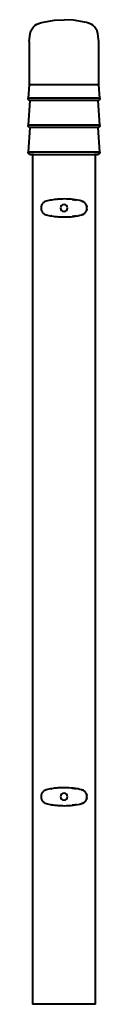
# Model space of a CAD drawing. Header units: millimetres. Extents: x -40 to 40, y 0 to 1095.
import ezdxf

# ---------------------------------------------------------------- set-up
doc = ezdxf.new("R2010")
doc.units = ezdxf.units.MM
doc.layers.add('1', color=9, linetype='Continuous', lineweight=40)
doc.layers.add('2', color=139, linetype='Continuous', lineweight=40)

# ---------------------------------------------------------------- blocks, each defined once
blk = doc.blocks.new('族几何图形组合_11692-Left')
at = {"layer": '1'}
for points, knots in [([(-20, 238.5), (-20.7, 238.3), (-21.6, 237.8), (-22.8, 237), (-23.4, 236.3), (-23.9, 235.8), (-24.2, 235.3), (-24.5, 234.8), (-24.8, 234.3), (-25, 233.8), (-25.3, 233.1), (-25.5, 232.2), (-25.5, 231.3), (-25.5, 230.6), (-25.5, 229.8), (-25.4, 229.1), (-25.1, 228.4), (-24.9, 227.8), (-24.7, 227.4), (-24.5, 226.9), (-24.2, 226.4), (-23.8, 225.9), (-23.2, 225.2), (-22, 224.1), (-20.9, 223.5), (-20, 223.3)], [0, 0, 0, 0, 0.111111, 0.166667, 0.222222, 0.25, 0.277778, 0.305556, 0.333333, 0.361111, 0.388889, 0.444444, 0.479167, 0.513889, 0.548611, 0.583333, 0.618056, 0.652778, 0.670139, 0.6875, 0.722222, 0.756944, 0.791667, 0.861111, 1, 1, 1, 1]), ([(20, 223.3), (20.7, 223.5), (21.8, 224), (23, 225), (23.9, 226), (24.5, 226.9), (25, 227.8), (25.2, 228.6), (25.4, 229.3), (25.5, 230), (25.5, 230.9), (25.5, 231.8), (25.4, 232.6), (25.2, 233.2), (24.9, 234), (24.4, 234.9), (23.9, 235.8), (23, 236.8), (21.8, 237.7), (20.6, 238.3), (20, 238.5)], [0, 0, 0, 0, 0.1, 0.2, 0.25, 0.3, 0.35, 0.4, 0.425, 0.45, 0.5, 0.55, 0.575, 0.6, 0.65, 0.7, 0.75, 0.8, 0.9, 1, 1, 1, 1]), ([(20, 238.5), (20.7, 238.3), (21.6, 237.8), (22.6, 237.1), (23.1, 236.6), (23.4, 236.4), (23.5, 236.2)], [0, 0, 0, 0, 0.1111111, 0.1666667, 0.1944444, 0.2222222, 0.2222222, 0.2222222, 0.2222222]), ([(24.7, 234.4), (24.8, 234.3), (24.8, 234.1), (25, 233.8), (25.2, 233.1), (25.4, 232.5), (25.4, 232.1)], [0.3333333, 0.3333333, 0.3333333, 0.3333333, 0.3472222, 0.3611111, 0.3888889, 0.4444444, 0.4444444, 0.4444444, 0.4444444]), ([(23.5, 225.5), (23.4, 225.4), (23.1, 225.1), (22.6, 224.6), (21.6, 223.9), (20.7, 223.5), (20, 223.3)], [0.7777778, 0.7777778, 0.7777778, 0.7777778, 0.8055556, 0.8333333, 0.8888889, 1, 1, 1, 1]), ([(25.4, 229.6), (25.4, 229.4), (25.3, 229), (25.2, 228.4), (25, 228), (24.8, 227.6), (24.8, 227.4), (24.7, 227.3)], [0.5555556, 0.5555556, 0.5555556, 0.5555556, 0.5833333, 0.6111111, 0.6388889, 0.6527778, 0.6666667, 0.6666667, 0.6666667, 0.6666667])]:
    blk.add_open_spline(points, degree=3, knots=knots, dxfattribs=at)
for points in [[(-25.5, 232.1), (-25.5, 232.1), (-25.4, 232.1), (-25.4, 232.1)], [(-24.8, 234.3), (-24.7, 234.4), (-24.7, 234.4), (-24.7, 234.4)], [(-23.5, 236.2), (-23.5, 236.2), (-23.5, 236.2), (-23.5, 236.2)], [(-21.9, 237.6), (-21.9, 237.6), (-21.9, 237.6), (-21.9, 237.6)], [(0, 240.9), (-2.4, 240.9), (-7.1, 240.7), (-13.8, 239.8), (-18, 239), (-20, 238.5)], [(-13.9, 239.7), (-13.8, 239.7), (-13.8, 239.7), (-13.7, 239.8)], [(-7.1, 240.6), (-7.1, 240.6), (-7, 240.6), (-7, 240.6)], [(20, 238.5), (17, 239.3), (10.6, 240.4), (3.5, 240.8), (0, 240.9)], [(9.1, 240.4), (10.7, 240.2), (12.4, 240), (13.9, 239.7)], [(-25.4, 229.6), (-25.4, 229.6), (-25.5, 229.7), (-25.5, 229.7)], [(-24.7, 227.3), (-24.7, 227.4), (-24.7, 227.4), (-24.8, 227.4)], [(-23.5, 225.5), (-23.5, 225.5), (-23.5, 225.5), (-23.5, 225.6)], [(-21.9, 224.1), (-21.9, 224.2), (-21.9, 224.2), (-21.9, 224.2)], [(-20, 223.3), (-18, 222.8), (-13.8, 221.9), (-7.1, 221.1), (-2.4, 220.9), (0, 220.9)], [(-13.7, 222), (-13.8, 222), (-13.8, 222), (-13.9, 222)], [(-7, 221.2), (-7, 221.2), (-7.1, 221.2), (-7.1, 221.2)], [(0, 220.9), (3.5, 220.9), (10.6, 221.3), (17, 222.5), (20, 223.3)], [(13.9, 222), (12.3, 221.8), (10.7, 221.5), (9.1, 221.3)]]:
    blk.add_open_spline(points, degree=3, dxfattribs=at)
blk = doc.blocks.new('族几何图形组合_12122-Left')
at = {"layer": '1'}
for points, knots in [([(-20, 893.2), (-20.7, 893), (-21.8, 892.4), (-23, 891.5), (-23.9, 890.5), (-24.5, 889.6), (-25, 888.7), (-25.2, 887.9), (-25.4, 887.2), (-25.5, 886.5), (-25.5, 885.5), (-25.5, 884.6), (-25.4, 883.9), (-25.2, 883.2), (-24.9, 882.4), (-24.4, 881.5), (-23.9, 880.7), (-23, 879.7), (-21.8, 878.7), (-20.6, 878.2), (-20, 878)], [0, 0, 0, 0, 0.1, 0.2, 0.25, 0.3, 0.35, 0.4, 0.425, 0.45, 0.5, 0.55, 0.575, 0.6, 0.65, 0.7, 0.75, 0.8, 0.9, 1, 1, 1, 1]), ([(20, 878), (20.7, 878.2), (21.8, 878.7), (23, 879.7), (23.9, 880.7), (24.5, 881.6), (25, 882.5), (25.2, 883.3), (25.4, 884), (25.5, 884.7), (25.5, 885.6), (25.5, 886.6), (25.4, 887.3), (25.2, 887.9), (24.9, 888.7), (24.4, 889.7), (23.9, 890.5), (23, 891.5), (21.8, 892.5), (20.6, 893), (20, 893.2)], [0, 0, 0, 0, 0.1, 0.2, 0.25, 0.3, 0.35, 0.4, 0.425, 0.45, 0.5, 0.55, 0.575, 0.6, 0.65, 0.7, 0.75, 0.8, 0.9, 1, 1, 1, 1]), ([(20, 893.2), (20.7, 893), (21.6, 892.5), (22.6, 891.8), (23.1, 891.3), (23.4, 891.1), (23.5, 890.9)], [0, 0, 0, 0, 0.1111111, 0.1666667, 0.1944444, 0.2222222, 0.2222222, 0.2222222, 0.2222222]), ([(24.7, 889.1), (24.8, 889), (24.8, 888.9), (25, 888.5), (25.2, 887.8), (25.4, 887.2), (25.4, 886.8)], [0.3333333, 0.3333333, 0.3333333, 0.3333333, 0.3472222, 0.3611111, 0.3888889, 0.4444444, 0.4444444, 0.4444444, 0.4444444]), ([(23.5, 880.2), (23.4, 880.1), (23.1, 879.8), (22.6, 879.4), (21.6, 878.6), (20.7, 878.2), (20, 878)], [0.7777778, 0.7777778, 0.7777778, 0.7777778, 0.8055556, 0.8333333, 0.8888889, 1, 1, 1, 1]), ([(25.4, 884.3), (25.4, 884.1), (25.3, 883.7), (25.2, 883.1), (25, 882.7), (24.8, 882.3), (24.8, 882.1), (24.7, 882.1)], [0.5555556, 0.5555556, 0.5555556, 0.5555556, 0.5833333, 0.6111111, 0.6388889, 0.6527778, 0.6666667, 0.6666667, 0.6666667, 0.6666667])]:
    blk.add_open_spline(points, degree=3, knots=knots, dxfattribs=at)
for points in [[(-25.3, 887.7), (-25.3, 887.7), (-25.2, 887.7), (-25.2, 887.8)], [(-23.2, 891.2), (-23.2, 891.2), (-23.2, 891.2), (-23.2, 891.2)], [(0, 895.6), (-2.4, 895.6), (-7.1, 895.4), (-13.8, 894.5), (-18, 893.7), (-20, 893.2)], [(-13.9, 894.4), (-13.8, 894.5), (-13.8, 894.5), (-13.7, 894.5)], [(-7.1, 895.3), (-7.1, 895.3), (-7, 895.3), (-7, 895.3)], [(20, 893.2), (17, 894), (10.6, 895.1), (3.5, 895.6), (0, 895.6)], [(9.1, 895.1), (10.7, 894.9), (12.4, 894.7), (13.9, 894.4)], [(-25.2, 883.3), (-25.2, 883.4), (-25.2, 883.4), (-25.2, 883.4)], [(-23.2, 879.9), (-23.2, 879.9), (-23.2, 879.9), (-23.2, 879.9)], [(-20, 878), (-18, 877.5), (-13.8, 876.6), (-7.1, 875.8), (-2.4, 875.6), (0, 875.6)], [(-13.7, 876.7), (-13.8, 876.7), (-13.8, 876.7), (-13.9, 876.7)], [(0, 875.6), (3.5, 875.6), (10.6, 876), (17, 877.2), (20, 878)], [(13.9, 876.7), (12.3, 876.5), (10.7, 876.2), (9.1, 876)], [(-7, 875.9), (-7, 875.9), (-7.1, 875.9), (-7.1, 875.9)]]:
    blk.add_open_spline(points, degree=3, dxfattribs=at)

msp = doc.modelspace()

# ---------------------------------------------------------------- linework, layer by layer
at = {"layer": '1'}
for centre, start, end in [((0, 885.6), 360, 180), ((0, 885.6), 180, 360), ((0, 230.9), 360, 180), ((0, 230.9), 180, 360)]:
    msp.add_arc(centre, 4, start, end, dxfattribs=at)
at = {"layer": '2'}
for p, q in [((26.3, 1091.6), (25.2, 1092)), ((-37.8, 1079.4), (-37.6, 1080)), ((37.8, 1079.4), (37.6, 1080)), ((-38.8, 1070.8), (-38.8, 1022.7)), ((38.8, 1022.7), (38.8, 1070.8)), ((-38.8, 1022.7), (-39.8, 1007.7)), ((-33.6, 1022.7), (-38.8, 1022.7)), ((-19.4, 1022.7), (-33.6, 1022.7)), ((0, 1022.7), (-19.4, 1022.7)), ((19.4, 1022.7), (0, 1022.7)), ((33.6, 1022.7), (19.4, 1022.7)), ((38.8, 1022.7), (33.6, 1022.7)), ((39.8, 1007.7), (38.8, 1022.7)), ((-34.5, 1007.7), (-39.8, 1007.7)), ((-19.9, 1007.7), (-34.5, 1007.7)), ((0, 1007.7), (-19.9, 1007.7)), ((34.5, 1007.7), (0, 1007.7)), ((39.8, 1007.7), (34.5, 1007.7)), ((-37.9, 1005), (-39.8, 977.7)), ((-36.7, 1005), (-37.9, 1005)), ((-19, 1005), (-36.7, 1005)), ((0, 1005), (-19, 1005)), ((19, 1005), (0, 1005)), ((37.9, 1005), (19, 1005)), ((39.8, 977.7), (37.9, 1005)), ((38.4, 1005.2), (38.4, 1005.2)), ((39.6, 1006.4), (39.5, 1006.4)), ((-34.5, 977.7), (-39.8, 977.7)), ((-37.9, 975), (-39.8, 947.7)), ((-36.7, 975), (-37.9, 975)), ((-19, 975), (-36.7, 975)), ((-19.9, 977.7), (-34.5, 977.7)), ((0, 977.7), (-19.9, 977.7)), ((0, 975), (-19, 975)), ((34.5, 977.7), (0, 977.7)), ((19, 975), (0, 975)), ((37.9, 975), (19, 975)), ((39.8, 977.7), (34.5, 977.7)), ((39.8, 947.7), (37.9, 975)), ((38.4, 975.2), (38.4, 975.2)), ((39.6, 976.4), (39.5, 976.4)), ((-34.5, 947.7), (-39.8, 947.7)), ((-35, 945), (-35, 0)), ((0, 947.7), (-34.5, 947.7)), ((34.5, 947.7), (0, 947.7)), ((39.8, 947.7), (34.5, 947.7)), ((35, 0), (35, 945)), ((-33.8, 0), (-35, 0)), ((-30.3, 0), (-33.8, 0)), ((-17.5, 0), (-30.3, 0)), ((0, 0), (-17.5, 0)), ((17.5, 0), (0, 0)), ((30.3, 0), (17.5, 0)), ((33.8, 0), (30.3, 0)), ((35, 0), (33.8, 0))]:
    msp.add_line(p, q, dxfattribs=at)
for points in [[(-38.8, 1070.8), (-37.8, 1079.4), (-36.8, 1082.5), (-35.5, 1084.9), (-34, 1086.9), (-32.3, 1088.6), (-30.2, 1089.9), (-25.2, 1092), (-10.4, 1094.6), (0, 1095)], [(38.8, 1070.8), (37.8, 1079.4), (36.8, 1082.5), (35.5, 1084.9), (34, 1086.9), (32.3, 1088.6), (30.2, 1089.9), (25.2, 1092), (10.4, 1094.6), (0, 1095)], [(-36.8, 1082.5), (-35.5, 1084.9), (-34, 1086.9), (-32.3, 1088.6), (-32.1, 1088.7)], [(-31.9, 1088.8), (-30.2, 1089.9), (-28.4, 1090.7)], [(31.9, 1088.8), (30.2, 1089.9), (28.4, 1090.7)], [(36.8, 1082.5), (35.5, 1084.9), (34, 1086.9), (32.3, 1088.6), (32.1, 1088.7)], [(-39.7, 1006.8), (-39.7, 1006.9), (-39.8, 1007), (-39.8, 1007.2), (-39.8, 1007.3), (-39.8, 1007.4), (-39.8, 1007.5), (-39.8, 1007.6), (-39.8, 1007.7), (-39.8, 1007.7)], [(-37.9, 1005), (-38, 1005), (-38.1, 1005.1), (-38.2, 1005.1), (-38.3, 1005.1), (-38.4, 1005.2), (-38.5, 1005.2), (-38.6, 1005.3), (-38.7, 1005.4), (-38.8, 1005.4), (-38.8, 1005.5), (-38.9, 1005.6), (-39, 1005.6), (-39.1, 1005.7), (-39.2, 1005.8), (-39.2, 1005.9), (-39.3, 1006), (-39.4, 1006.1), (-39.4, 1006.1), (-39.5, 1006.2), (-39.5, 1006.3), (-39.6, 1006.4), (-39.6, 1006.5), (-39.6, 1006.6), (-39.7, 1006.7), (-39.7, 1006.8), (-39.7, 1006.9), (-39.8, 1007), (-39.8, 1007.2), (-39.8, 1007.3), (-39.8, 1007.4), (-39.8, 1007.5), (-39.8, 1007.6), (-39.8, 1007.7), (-39.8, 1007.7)], [(39.8, 1007.7), (39.8, 1007.6), (39.8, 1007.5), (39.8, 1007.4), (39.8, 1007.3), (39.8, 1007.2), (39.8, 1007.1), (39.7, 1007), (39.7, 1006.9), (39.7, 1006.8), (39.7, 1006.7), (39.6, 1006.6), (39.6, 1006.5), (39.5, 1006.4), (39.5, 1006.3), (39.4, 1006.2), (39.4, 1006.1), (39.3, 1006), (39.2, 1005.9), (39.2, 1005.8), (39.1, 1005.8), (39, 1005.7), (39, 1005.6), (38.9, 1005.5), (38.8, 1005.5), (38.7, 1005.4), (38.6, 1005.3), (38.5, 1005.3), (38.4, 1005.2), (38.3, 1005.2), (38.2, 1005.1), (38.1, 1005.1), (38, 1005), (37.9, 1005), (37.9, 1005)], [(39.8, 1007.7), (39.8, 1007.6), (39.8, 1007.5), (39.8, 1007.4), (39.8, 1007.3), (39.8, 1007.2), (39.8, 1007.1), (39.7, 1007), (39.7, 1006.9)], [(-38.7, 1005.4), (-38.8, 1005.4), (-38.8, 1005.5), (-38.9, 1005.6)], [(39, 1005.6), (38.9, 1005.5), (38.8, 1005.5), (38.7, 1005.4), (38.7, 1005.4)], [(-39.7, 976.8), (-39.7, 976.9), (-39.8, 977), (-39.8, 977.2), (-39.8, 977.3), (-39.8, 977.4), (-39.8, 977.5), (-39.8, 977.6), (-39.8, 977.7), (-39.8, 977.7)], [(-37.9, 975), (-38, 975), (-38.1, 975.1), (-38.2, 975.1), (-38.3, 975.1), (-38.4, 975.2), (-38.5, 975.2), (-38.6, 975.3), (-38.7, 975.4), (-38.8, 975.4), (-38.8, 975.5), (-38.9, 975.6), (-39, 975.6), (-39.1, 975.7), (-39.2, 975.8), (-39.2, 975.9), (-39.3, 976), (-39.4, 976.1), (-39.4, 976.1), (-39.5, 976.2), (-39.5, 976.3), (-39.6, 976.4), (-39.6, 976.5), (-39.6, 976.6), (-39.7, 976.7), (-39.7, 976.8), (-39.7, 976.9), (-39.8, 977), (-39.8, 977.2), (-39.8, 977.3), (-39.8, 977.4), (-39.8, 977.5), (-39.8, 977.6), (-39.8, 977.7), (-39.8, 977.7)], [(-38.7, 975.4), (-38.8, 975.4), (-38.8, 975.5), (-38.9, 975.6)], [(39.8, 977.7), (39.8, 977.6), (39.8, 977.5), (39.8, 977.4), (39.8, 977.3), (39.8, 977.2), (39.8, 977.1), (39.7, 977), (39.7, 976.9), (39.7, 976.8), (39.7, 976.7), (39.6, 976.6), (39.6, 976.5), (39.5, 976.4), (39.5, 976.3), (39.4, 976.2), (39.4, 976.1), (39.3, 976), (39.2, 975.9), (39.2, 975.8), (39.1, 975.8), (39, 975.7), (39, 975.6), (38.9, 975.5), (38.8, 975.5), (38.7, 975.4), (38.6, 975.3), (38.5, 975.3), (38.4, 975.2), (38.3, 975.2), (38.2, 975.1), (38.1, 975.1), (38, 975), (37.9, 975), (37.9, 975)], [(39, 975.6), (38.9, 975.5), (38.8, 975.5), (38.7, 975.4), (38.7, 975.4)], [(39.8, 977.7), (39.8, 977.6), (39.8, 977.5), (39.8, 977.4), (39.8, 977.3), (39.8, 977.2), (39.8, 977.1), (39.7, 977), (39.7, 976.9)], [(-39.7, 946.9), (-39.7, 947), (-39.7, 947.1), (-39.8, 947.2), (-39.8, 947.3), (-39.8, 947.5), (-39.8, 947.6), (-39.8, 947.7), (-39.8, 947.7)], [(-37.1, 945), (-37.2, 945), (-37.3, 945), (-37.4, 945), (-37.5, 945), (-37.6, 945.1), (-37.8, 945.1), (-37.9, 945.1), (-38, 945.1), (-38.1, 945.2), (-38.2, 945.2), (-38.3, 945.3), (-38.4, 945.3), (-38.5, 945.4), (-38.5, 945.4), (-38.6, 945.5), (-38.7, 945.5), (-38.8, 945.6), (-38.9, 945.7), (-39, 945.7), (-39, 945.8), (-39.1, 945.9), (-39.2, 946), (-39.3, 946.1), (-39.3, 946.2), (-39.4, 946.2), (-39.4, 946.3), (-39.5, 946.4), (-39.5, 946.5), (-39.6, 946.6), (-39.6, 946.7), (-39.7, 946.8), (-39.7, 946.9), (-39.7, 947), (-39.7, 947.1), (-39.8, 947.2), (-39.8, 947.3), (-39.8, 947.5), (-39.8, 947.6), (-39.8, 947.7), (-39.8, 947.7)], [(-39.3, 946.1), (-39.3, 946.2), (-39.4, 946.2), (-39.4, 946.3), (-39.4, 946.4)], [(-38.1, 945.2), (-38.2, 945.2), (-38.3, 945.3), (-38.4, 945.3), (-38.5, 945.4), (-38.5, 945.4), (-38.6, 945.5), (-38.7, 945.5), (-38.8, 945.6)], [(-34.1, 945), (-34.6, 945), (-35.1, 945), (-35.6, 945), (-35.9, 945), (-36.3, 945), (-36.6, 945), (-36.8, 945), (-37, 945), (-37.1, 945), (-37.1, 945), (-37.1, 945)], [(-37.1, 945), (-37.1, 945), (-37, 945), (-36.8, 945), (-36.6, 945), (-36.4, 945), (-36, 945), (-35.7, 945), (-35.2, 945), (-34.7, 945), (-34.2, 945), (-33.6, 945), (-32.9, 945), (-32.2, 945), (-31.4, 945), (-30.6, 945), (-29.8, 945), (-28.9, 945), (-27.9, 945), (-26.9, 945), (-25.9, 945), (-24.8, 945), (-23.6, 945), (-22.5, 945), (-21.3, 945), (-20.1, 945), (-18.8, 945), (-17.5, 945), (-16.2, 945), (-14.8, 945), (-13.4, 945), (-12.1, 945), (-10.6, 945), (-9.2, 945), (-7.8, 945), (-6.3, 945), (-4.8, 945), (-3.4, 945), (-1.9, 945), (-0.4, 945), (0, 945)], [(0, 945), (1.5, 945), (3, 945), (4.4, 945), (5.9, 945), (7.4, 945), (8.8, 945), (10.3, 945), (11.7, 945), (13.1, 945), (14.5, 945), (15.8, 945), (17.1, 945), (18.4, 945), (19.7, 945), (21, 945), (22.2, 945), (23.3, 945), (24.5, 945), (25.6, 945), (26.6, 945), (27.6, 945), (28.6, 945), (29.5, 945), (30.4, 945), (31.2, 945), (32, 945), (32.7, 945), (33.4, 945), (34, 945), (34.6, 945), (35.1, 945), (35.6, 945), (35.9, 945), (36.3, 945), (36.6, 945), (36.8, 945), (37, 945), (37.1, 945), (37.1, 945), (37.1, 945)], [(37.1, 945), (37.1, 945), (37, 945), (36.8, 945), (36.6, 945), (36.4, 945), (36, 945), (35.7, 945), (35.2, 945), (34.7, 945), (34.2, 945), (34.1, 945)], [(39.8, 947.7), (39.8, 947.6), (39.8, 947.5), (39.8, 947.4), (39.8, 947.3), (39.8, 947.2), (39.7, 947.1), (39.7, 947), (39.7, 946.9), (39.6, 946.8), (39.6, 946.7), (39.6, 946.6), (39.5, 946.5), (39.5, 946.4), (39.4, 946.3), (39.4, 946.2), (39.3, 946.1), (39.2, 946), (39.2, 945.9), (39.1, 945.9), (39, 945.8), (38.9, 945.7), (38.9, 945.6), (38.8, 945.6), (38.7, 945.5), (38.6, 945.4), (38.5, 945.4), (38.4, 945.3), (38.3, 945.3), (38.2, 945.2), (38.1, 945.2), (38, 945.2), (37.9, 945.1), (37.8, 945.1), (37.7, 945.1), (37.6, 945), (37.5, 945), (37.4, 945), (37.3, 945), (37.2, 945), (37.1, 945)], [(38.8, 945.6), (38.7, 945.5), (38.6, 945.4), (38.5, 945.4), (38.4, 945.3), (38.3, 945.3), (38.2, 945.2), (38.1, 945.2)], [(39.4, 946.4), (39.4, 946.3), (39.4, 946.2), (39.3, 946.1), (39.2, 946)], [(39.8, 947.7), (39.8, 947.6), (39.8, 947.5), (39.8, 947.4), (39.8, 947.3), (39.8, 947.2), (39.7, 947.1), (39.7, 947), (39.7, 946.9)]]:
    msp.add_lwpolyline(points, dxfattribs=at)

# ---------------------------------------------------------------- block references
at = {"layer": '1'}
for name in ['族几何图形组合_12122-Left', '族几何图形组合_11692-Left']:
    msp.add_blockref(name, (0, 0), dxfattribs=at)

doc.saveas('drawing.dxf')
